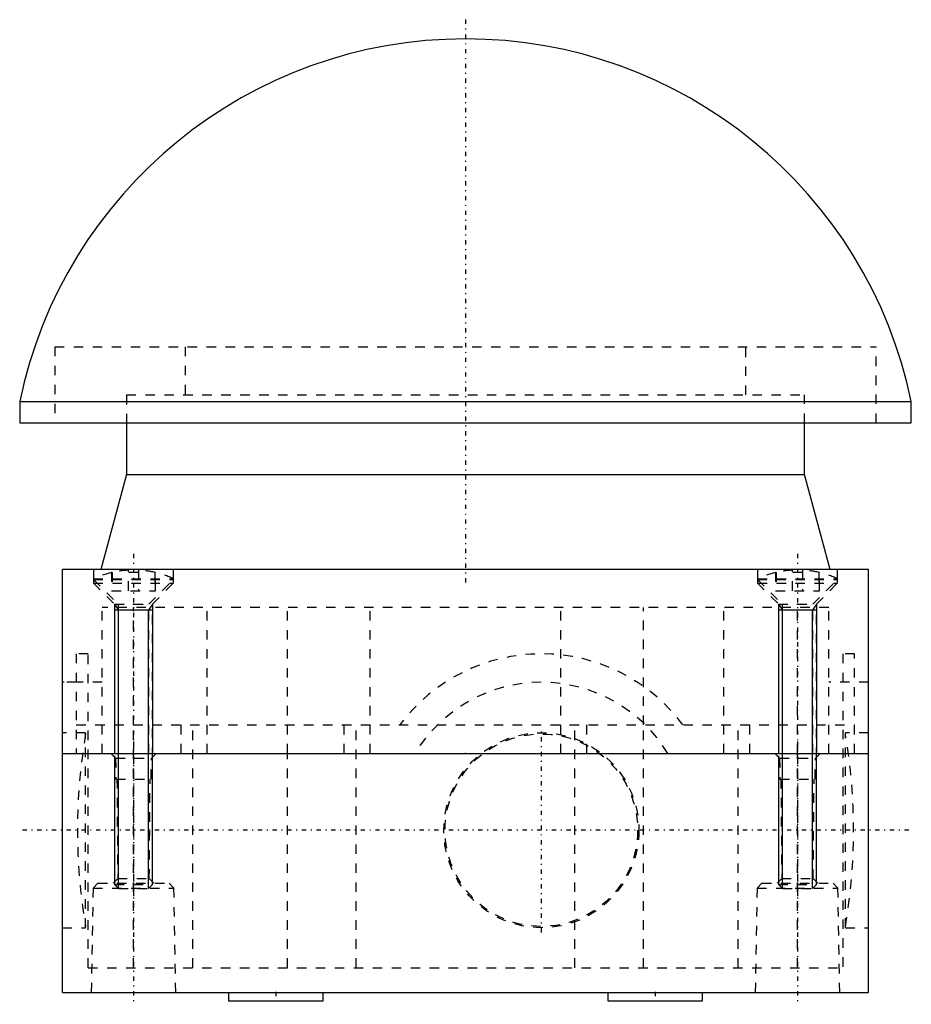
# Model space of a CAD drawing. Extents: x -47 to 47, y -26 to 77.
import ezdxf

# ---------------------------------------------------------------- set-up
doc = ezdxf.new("R2010")
doc.units = 0
doc.linetypes.add('CENTER', pattern=[1.5, 0.45, -0.5, 0.05, -0.5])
doc.linetypes.add('DASHED', pattern=[2, 1, -1])
for name, color, linetype in [('AM_0', 7, 'CONTINUOUS'), ('AM_10', 7, 'CONTINUOUS'), ('AM_3', 7, 'DASHED'), ('AM_7', 7, 'CENTER'), ('CONNECTIONPOINTS', 1, 'CONTINUOUS')]:
    doc.layers.add(name, color=color, linetype=linetype)

msp = doc.modelspace()

# ---------------------------------------------------------------- linework, layer by layer
at = {"layer": 'AM_0', "color": 7, "linetype": 'CONTINUOUS'}
for p, q in [((-47, 37.1), (-47, 34.85)), ((-47, 37.1), (47, 37.1)), ((47, 34.85), (47, 37.1)), ((-47, 34.85), (47, 34.85)), ((-35.75, 34.85), (-35.75, 29.4)), ((35.75, 29.4), (35.75, 34.85)), ((-35.75, 29.4), (-38.43, 19.4)), ((-35.75, 29.4), (35.75, 29.4)), ((38.43, 19.4), (35.75, 29.4)), ((-42.5, 0), (-42.5, 19.4)), ((42.5, 19.4), (-42.5, 19.4)), ((42.5, 0), (42.5, 19.4)), ((-42.5, 0), (42.5, 0)), ((-42.5, -25.2), (-42.5, 0)), ((42.5, -25.2), (42.5, 0)), ((-37, -0.39), (-37, -13.54)), ((-33, -13.54), (-33, -0.39)), ((33, -0.39), (33, -13.54)), ((37, -13.54), (37, -0.39)), ((-42.5, -25.2), (42.5, -25.2)), ((-25, -25.2), (-25, -26.1)), ((-15, -26.1), (-15, -25.2)), ((15, -25.2), (15, -26.1)), ((25, -26.1), (25, -25.2)), ((-25, -26.1), (-15, -26.1)), ((15, -26.1), (25, -26.1))]:
    msp.add_line(p, q, dxfattribs=at)
msp.add_arc((0, 27.35), 48, 11.7159, 168.2841, dxfattribs=at)
at = {"layer": 'AM_10', "color": 7, "linetype": 'CONTINUOUS'}
for p, q in [((-37, 15.75), (-36.57, 15.09)), ((-37, 15.75), (-36.57, 15.09)), ((-37, 15.75), (-37, 0)), ((-33, 15.75), (-33.43, 15.09)), ((-33, 15.75), (-33.43, 15.09)), ((-33, 15.75), (-33, 0)), ((33, 15.75), (33.43, 15.09)), ((33, 15.75), (33.43, 15.09)), ((33, 15.75), (33, 0)), ((37, 15.75), (36.57, 15.09)), ((37, 15.75), (36.57, 15.09)), ((37, 15.75), (37, 0)), ((-33, 15.09), (-37, 15.09)), ((-33, 15.09), (-37, 15.09)), ((-36.57, -14.25), (-36.57, 15.09)), ((-36.57, -14.25), (-36.57, 15.09)), ((-33.43, -14.25), (-33.43, 15.09)), ((-33.43, -14.25), (-33.43, 15.09)), ((37, 15.09), (33, 15.09)), ((37, 15.09), (33, 15.09)), ((33.43, -14.25), (33.43, 15.09)), ((33.43, -14.25), (33.43, 15.09)), ((36.57, -14.25), (36.57, 15.09)), ((36.57, -14.25), (36.57, 15.09))]:
    msp.add_line(p, q, dxfattribs=at)
at = {"layer": 'AM_3', "color": 6, "linetype": 'DASHED'}
for p, q in [((-43.3, 42.88), (-43.3, 34.85)), ((-43.3, 42.88), (43.3, 42.88)), ((-29.55, 42.88), (-29.55, 37.8)), ((29.55, 37.8), (29.55, 42.88)), ((43.3, 34.85), (43.3, 42.88)), ((-35.75, 37.8), (-35.75, 34.85)), ((-35.75, 37.8), (35.75, 37.8)), ((35.75, 34.85), (35.75, 37.8)), ((-39.22, 19.4), (-39.22, 18.34)), ((-37.31, 19.08), (-37.31, 17.15)), ((-37.25, 19.08), (-37.31, 19.08)), ((-37.25, 19.08), (-37.25, 17.15)), ((-35.52, 17.15), (-35.52, 19.32)), ((-34.48, 19.08), (-35.52, 19.08)), ((-34.48, 19.32), (-34.48, 17.15)), ((-32.69, 19.08), (-32.75, 19.08)), ((-32.69, 19.08), (-32.75, 19.08)), ((-32.75, 19.08), (-32.75, 17.15)), ((-32.69, 17.15), (-32.69, 19.08)), ((-30.78, 18.34), (-30.78, 19.4)), ((30.78, 19.4), (30.78, 18.34)), ((32.69, 19.08), (32.69, 17.15)), ((32.75, 19.08), (32.69, 19.08)), ((32.75, 19.08), (32.75, 17.15)), ((34.48, 17.15), (34.48, 19.32)), ((35.52, 19.08), (34.48, 19.08)), ((35.52, 19.32), (35.52, 17.15)), ((37.31, 19.08), (37.25, 19.08)), ((37.31, 19.08), (37.25, 19.08)), ((37.25, 19.08), (37.25, 17.15)), ((37.31, 17.15), (37.31, 19.08)), ((39.22, 18.34), (39.22, 19.4)), ((-39.22, 18.42), (-39.22, 17.96)), ((-39.22, 18.42), (-30.79, 18.42)), ((-39.22, 18.34), (-36.62, 15.75)), ((-39.22, 18.34), (-30.78, 18.34)), ((-39.22, 17.96), (-37, 15.75)), ((-39.22, 17.96), (-30.79, 17.96)), ((-33.38, 15.75), (-30.78, 18.34)), ((-33, 15.75), (-30.79, 17.96)), ((-30.79, 17.96), (-30.79, 18.42)), ((30.78, 18.34), (33.38, 15.75)), ((30.78, 18.34), (39.22, 18.34)), ((30.79, 18.42), (30.79, 17.96)), ((30.79, 18.42), (39.22, 18.42)), ((30.79, 17.96), (33, 15.75)), ((30.79, 17.96), (39.22, 17.96)), ((36.62, 15.75), (39.22, 18.34)), ((37, 15.75), (39.22, 17.96)), ((39.22, 17.96), (39.22, 18.42)), ((-37.31, 17.15), (-32.69, 17.15)), ((-32.75, 17.15), (-32.69, 17.15)), ((32.69, 17.15), (37.31, 17.15)), ((37.25, 17.15), (37.31, 17.15)), ((-37, 15.75), (-37, -0.39)), ((-37, 15.75), (-33, 15.75)), ((-36.62, 15.75), (-36.62, 0)), ((-33.38, 0), (-33.38, 15.75)), ((-33, -0.39), (-33, 15.75)), ((33, 15.75), (33, -0.39)), ((33, 15.75), (37, 15.75)), ((33.38, 15.75), (33.38, 0)), ((36.62, 0), (36.62, 15.75)), ((37, -0.39), (37, 15.75)), ((-38.3, 0), (-38.3, 15.4)), ((38.3, 15.4), (-38.3, 15.4)), ((-35, 3), (-35, 15.4)), ((-27.25, 0), (-27.25, 15.4)), ((-18.75, 0), (-18.75, 15.4)), ((-10.05, 0), (-10.05, 15.4)), ((10.05, 0), (10.05, 15.4)), ((18.75, 3), (18.75, 15.4)), ((27.25, 0), (27.25, 15.4)), ((35, 0), (35, 15.4)), ((38.3, 0), (38.3, 15.4)), ((-39.78, 10.5), (-41.03, 10.5)), ((-41.03, 10.5), (-41.03, 0)), ((-39.78, -22.6), (-39.78, 10.5)), ((39.77, 10.5), (39.77, -22.6)), ((41.02, 10.5), (39.77, 10.5)), ((41.02, 0), (41.02, 10.5)), ((-38.3, 7.5), (-42.5, 7.5)), ((-41.03, 7.5), (-42.5, 7.5)), ((42.5, 7.5), (38.3, 7.5)), ((42.5, 7.5), (41.02, 7.5)), ((-40.05, 2.18), (-42.5, 2.18)), ((-41.03, 3), (41.02, 3)), ((-40.05, -18.38), (-40.05, 2.18)), ((-35, -22.6), (-35, 3)), ((-29.98, 0), (-29.98, 3)), ((-28.73, -22.6), (-28.73, 3)), ((-12.78, 0), (-12.78, 3)), ((-11.52, -22.6), (-11.52, 3)), ((11.53, -22.6), (11.53, 3)), ((12.78, 0), (12.78, 3)), ((18.75, -22.6), (18.75, 3)), ((28.73, -22.6), (28.73, 3)), ((29.97, 0), (29.97, 3)), ((42.5, 2.18), (40.05, 2.18)), ((40.05, -18.38), (40.05, 2.18)), ((-37.4, 0), (-36.89, -0.5)), ((-36.89, -0.5), (-36.85, -2.7)), ((-36.89, -0.5), (-33.11, -0.5)), ((-33.15, -2.7), (-33.11, -0.5)), ((-33.11, -0.5), (-32.6, 0)), ((-18.75, -22.6), (-18.75, 0)), ((32.6, 0), (33.11, -0.5)), ((33.11, -0.5), (33.15, -2.7)), ((33.11, -0.5), (36.89, -0.5)), ((35, -22.6), (35, 0)), ((36.85, -2.7), (36.89, -0.5)), ((36.89, -0.5), (37.4, 0)), ((-36.85, -2.7), (-33.15, -2.7)), ((-36.75, -2.7), (-36.66, -13.2)), ((-33.34, -13.2), (-33.25, -2.7)), ((33.15, -2.7), (36.85, -2.7)), ((33.25, -2.7), (33.34, -13.2)), ((36.66, -13.2), (36.75, -2.7)), ((-36.66, -13.2), (-37.15, -13.7)), ((-36.66, -13.2), (-33.34, -13.2)), ((-32.85, -13.7), (-33.34, -13.2)), ((33.34, -13.2), (32.85, -13.7)), ((33.34, -13.2), (36.66, -13.2)), ((37.15, -13.7), (36.66, -13.2)), ((-39.26, -14.2), (-39.45, -25.2)), ((-38.75, -13.7), (-39.26, -14.2)), ((-39.26, -14.2), (-30.74, -14.2)), ((-38.75, -13.7), (-31.25, -13.7)), ((-37, -13.54), (-37, -13.82)), ((-37, -13.82), (-36.57, -14.25)), ((-37, -13.82), (-33, -13.82)), ((-36.57, -14.25), (-33.43, -14.25)), ((-33.43, -14.25), (-33, -13.82)), ((-33, -13.82), (-33, -13.54)), ((-30.74, -14.2), (-31.25, -13.7)), ((-30.55, -25.2), (-30.74, -14.2)), ((30.74, -14.2), (30.55, -25.2)), ((31.25, -13.7), (30.74, -14.2)), ((30.74, -14.2), (39.26, -14.2)), ((31.25, -13.7), (38.75, -13.7)), ((33, -13.54), (33, -13.82)), ((33, -13.82), (33.43, -14.25)), ((33, -13.82), (37, -13.82)), ((33.43, -14.25), (36.57, -14.25)), ((36.57, -14.25), (37, -13.82)), ((37, -13.82), (37, -13.54)), ((39.26, -14.2), (38.75, -13.7)), ((39.45, -25.2), (39.26, -14.2)), ((-42.5, -18.38), (-40.05, -18.38)), ((40.05, -18.38), (42.5, -18.38)), ((-39.78, -22.6), (39.77, -22.6))]:
    msp.add_line(p, q, dxfattribs=at)
for radius in [10.28, 10.15]:
    msp.add_circle((8, -8.1), radius, dxfattribs=at)
for centre, radius, start, end in [((-35, 9.35), 10, 103.3454, 114.9293), ((-35, 9.35), 9.99, 92.956, 103.0205), ((-35, 9.35), 9.99, 76.9795, 87.044), ((-35, 9.35), 10, 65.0707, 76.6546), ((35, 9.35), 10, 103.3454, 114.9293), ((35, 9.35), 9.99, 92.956, 103.0205), ((35, 9.35), 9.99, 76.9795, 87.044), ((35, 9.35), 10, 65.0707, 76.6546), ((8, -8.1), 18.6, 36.6392, 143.3608), ((8, -8.1), 15.6, 31.2807, 148.7193), ((19.09, -8.1), 60, 170.2604, 189.7396), ((-19.09, -8.1), 60, 350.2604, 9.7396)]:
    msp.add_arc(centre, radius, start, end, dxfattribs=at)
at = {"layer": 'AM_7', "color": 4, "linetype": 'CENTER'}
for p, q in [((0, 77.38), (0, 17.66)), ((-35, 21.03), (-35, -15.93)), ((-35, 21.03), (-35, -15.93)), ((35, 21.03), (35, -15.93)), ((35, 21.03), (35, -15.93)), ((8, -18.89), (8, 2.69)), ((-35, 1.26), (-35, -26.46)), ((35, 1.26), (35, -26.46)), ((46.75, -8.1), (-46.75, -8.1)), ((-20, -25.16), (-20, -26.14)), ((20, -25.16), (20, -26.14))]:
    msp.add_line(p, q, dxfattribs=at)
at = {"layer": 'CONNECTIONPOINTS', "color": 1, "linetype": 'CONTINUOUS'}
for p in [(-35, 15.75, 35), (-35, 15.75, -35), (-35, 15.75, 35), (-35, 15.75, -35), (35, 15.75, 35), (35, 15.75, -35), (35, 15.75, 35), (35, 15.75, -35), (0, 0), (0, 0)]:
    msp.add_point(p, dxfattribs=at)

doc.saveas('drawing.dxf')
